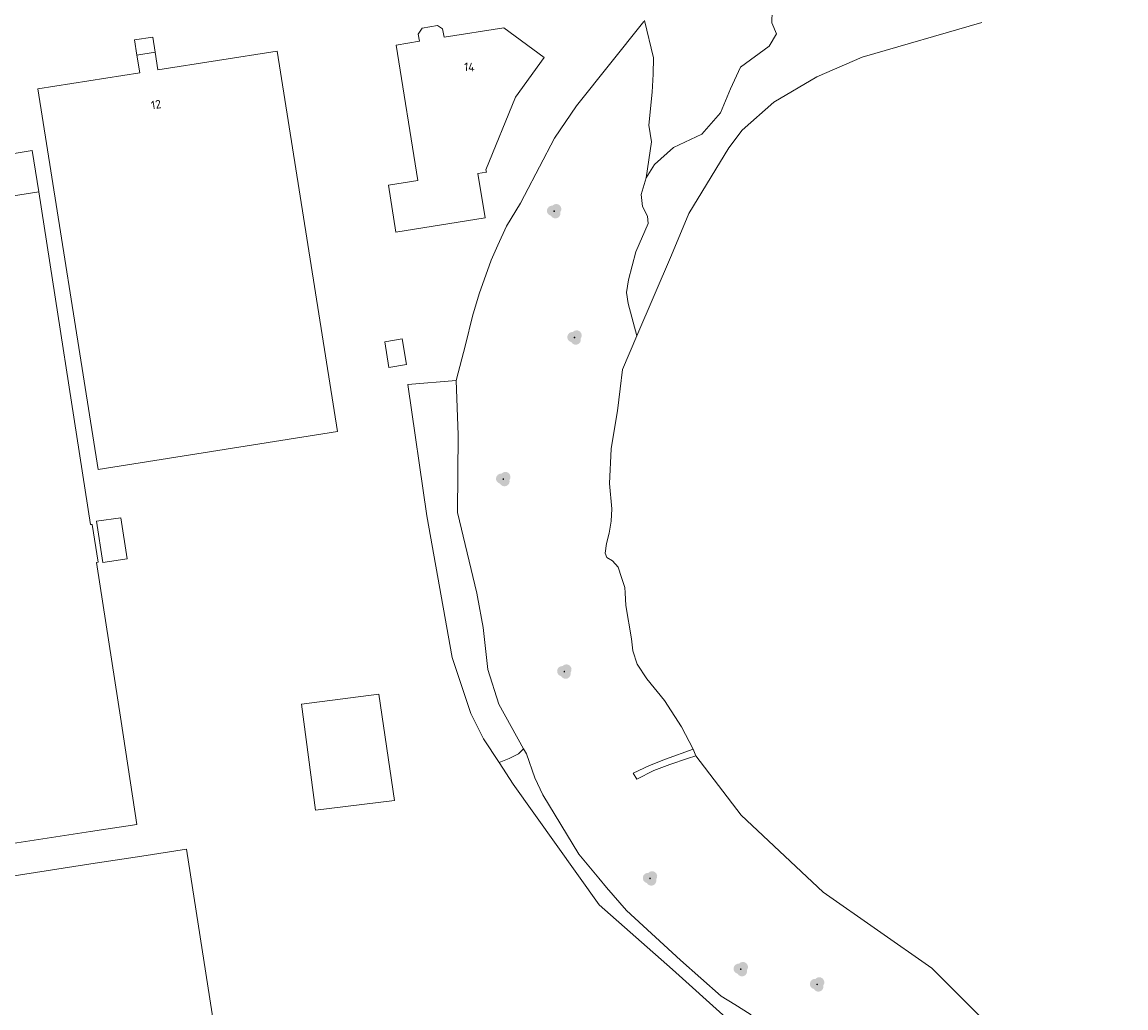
# Model space of a CAD drawing. Header units: metres. Extents: x 207155 to 208055, y 377332 to 379032.
# Tile 40 of 59: x 207772 to 207902, y 377966 to 378083. Entities that reach past the tile are written whole.
import ezdxf
from ezdxf.enums import TextEntityAlignment as Align

# ---------------------------------------------------------------- set-up
doc = ezdxf.new("R2010")
doc.units = ezdxf.units.M
for name, color, linetype, lineweight in [('GB', 1, 'Continuous', 25), ('GB07', 1, 'Continuous', 25), ('GB11', 1, 'Continuous', 25), ('GMV', 7, 'Continuous', 25), ('GP1', 7, 'Continuous', 25)]:
    doc.layers.add(name, color=color, linetype=linetype, lineweight=lineweight)
doc.layers.add('NAR', color=7, linetype='Continuous')
doc.layers.add('PVGO', color=62, linetype='Continuous')
doc.styles.add('ISO', font='isocpeur.ttf', dxfattribs={"height": 1})

# ---------------------------------------------------------------- blocks, each defined once
blk = doc.blocks.new('boom')
at = {"linetype": 'ByBlock', "lineweight": -2}
h = blk.add_hatch(color=0, dxfattribs=at)
h.dxf.hatch_style = 1
h.paths.add_polyline_path([(0.73, -0.11, 0.956633), (-0.2, 0.65, 0.937564), (-0.38, -0.54, 0.879525)])
h.paths.add_polyline_path([(-0.1, 0, -1), (0.1, 0, -1)], flags=16)
at = {"linetype": 'ByBlock', "lineweight": -2, "true_color": 0x4a641a}
h = blk.add_hatch(color=59, dxfattribs=at)
h.dxf.hatch_style = 1
h.paths.add_polyline_path([(0.1, 0, 1), (-0.1, 0, 1)])
at = {"color": 0, "linetype": 'ByBlock', "lineweight": -2}
blk.add_attdef('BOOM', (0.85, 0.35), '', height=0.5, dxfattribs=at)

msp = doc.modelspace()

# ---------------------------------------------------------------- linework, layer by layer
at = {"layer": 'GB', "linetype": 'Continuous', "lineweight": 13}
for points in [[(207819.458, 378081.794), (207821.26, 378082.097)], [(207821.26, 378082.097), (207821.847, 378081.69)], [(207818.965, 378081.095), (207819.458, 378081.794)], [(207819.132, 378080.239), (207818.965, 378081.095)], [(207821.847, 378081.69), (207822.035, 378080.706)], [(207822.035, 378080.706), (207829.072, 378081.81)], [(207829.072, 378081.81), (207833.828, 378078.31)], [(207816.379, 378079.796), (207819.132, 378080.239)], [(207818.928, 378063.811), (207816.379, 378079.796)], [(207785.803, 378078.605), (207787.948, 378078.938)], [(207786.143, 378076.509), (207785.803, 378078.605)], [(207787.948, 378078.938), (207788.271, 378076.855)], [(207788.271, 378076.855), (207802.333, 378079.085)], [(207802.333, 378079.085), (207809.477, 378034.23)], [(207833.828, 378078.31), (207830.43, 378073.665)], [(207774.13, 378074.627), (207786.143, 378076.509)], [(207781.226, 378029.734), (207774.13, 378074.627)], [(207830.43, 378073.665), (207826.953, 378065.079)], [(207827.005, 378064.786), (207826.018, 378064.628)], [(207826.018, 378064.628), (207826.852, 378059.404)], [(207826.953, 378065.079), (207827.005, 378064.786)], [(207815.462, 378063.257), (207818.928, 378063.811)], [(207816.345, 378057.727), (207815.462, 378063.257)], [(207752.282, 378059.039), (207774.232, 378062.481)], [(207774.232, 378062.481), (207780.341, 378023.233)], [(207826.852, 378059.404), (207816.345, 378057.727)], [(207809.477, 378034.23), (207781.226, 378029.734)], [(207781.036, 378018.764), (207783.957, 378000)], [(207783.957, 378000), (207785.819, 377987.86)], [(207780.894, 377983.282), (207760.503, 377980.136)]]:
    msp.add_lwpolyline(points, dxfattribs=at)
at = {"layer": 'GB07', "linetype": 'Continuous', "lineweight": 13}
msp.add_lwpolyline([(207781.262, 378018.799), (207780.545, 378023.265)], dxfattribs=at)
at = {"layer": 'GB11', "linetype": 'Continuous', "lineweight": 13}
for points in [[(207783.912, 378024.025), (207784.65, 378019.206), (207781.793, 378018.769), (207781.06, 378023.643), (207783.912, 378024.025)], [(207780.341, 378023.233), (207780.545, 378023.265)], [(207781.262, 378018.799), (207781.036, 378018.764)], [(207780.322, 377987.017), (207785.819, 377987.86)], [(207780.894, 377983.282), (207786.391, 377984.129)]]:
    msp.add_lwpolyline(points, dxfattribs=at)
at = {"layer": 'GMV', "linetype": 'Continuous', "lineweight": 13}
for points in [[(207845.832, 378064.141), (207846.811, 378065.696), (207849.074, 378067.706), (207852.416, 378069.279), (207854.597, 378071.79), (207855.794, 378074.634), (207856.98, 378077.181), (207860.354, 378079.649), (207861.203, 378081.112), (207860.652, 378082.426), (207860.702, 378083.819)], [(207837.649, 378072.63), (207845.558, 378082.572)], [(207844.753, 378045.512), (207848.842, 378055.001), (207850.893, 378059.928), (207855.598, 378067.677), (207857.183, 378069.756), (207860.895, 378073.061), (207865.95, 378076.057), (207871.293, 378078.366), (207885.401, 378082.44)], [(207845.832, 378064.141), (207846.492, 378068.385), (207846.155, 378070.327), (207846.548, 378074.224), (207846.675, 378076.354), (207846.693, 378078.283), (207845.657, 378082.696)], [(207835.023, 378068.812), (207837.649, 378072.63)], [(207831.492, 378062.063), (207835.023, 378068.812)], [(207844.753, 378045.512), (207843.729, 378049.327), (207843.509, 378050.615), (207843.756, 378052.094), (207844.618, 378055.401), (207846.096, 378058.742), (207846.018, 378059.616), (207845.413, 378060.771), (207845.264, 378062.17), (207845.832, 378064.141)], [(207831.021, 378061.163), (207831.492, 378062.063)], [(207829.399, 378058.427), (207831.021, 378061.163)], [(207828.379, 378056.185), (207829.399, 378058.427)], [(207827.58, 378054.428), (207828.379, 378056.185)], [(207826.168, 378050.466), (207827.58, 378054.428)], [(207825.362, 378047.802), (207826.168, 378050.466)], [(207824.53, 378044.428), (207825.362, 378047.802)], [(207824.53, 378044.428), (207823.458, 378040.244)], [(207851.394, 377996.73), (207850.03, 377999.383), (207848.005, 378002.476), (207845.91, 378005.051), (207844.773, 378006.759), (207844.257, 378008.34), (207844.099, 378009.752), (207843.458, 378013.681), (207843.366, 378015.175), (207843.326, 378015.821), (207842.951, 378016.981), (207842.526, 378018.194), (207841.875, 378018.946), (207841.212, 378019.335), (207841.023, 378019.862), (207841.168, 378021.003), (207841.472, 378022.242), (207841.731, 378023.639), (207841.783, 378025.096), (207841.525, 378028.074), (207841.724, 378032.182), (207841.963, 378033.635), (207842.456, 378036.635), (207842.771, 378039.234), (207843.047, 378041.51), (207844.753, 378045.512)], [(207823.458, 378040.244), (207817.753, 378039.742)], [(207819.987, 378024.261), (207817.753, 378039.742)], [(207823.458, 378040.244), (207823.672, 378033.838), (207823.599, 378024.662), (207825.882, 378015.134), (207825.962, 378014.703), (207826.625, 378011.111), (207827.184, 378006.141), (207828.491, 378002.058), (207831.394, 377996.791)], [(207822.99, 378007.548), (207819.987, 378024.261)], [(207825.179, 378000.945), (207822.99, 378007.548)], [(207826.662, 377997.968), (207825.179, 378000.945)], [(207828.498, 377995.164), (207826.662, 377997.968)], [(207831.394, 377996.791), (207830.815, 377996.184), (207829.703, 377995.641), (207828.498, 377995.164)], [(207831.394, 377996.791), (207831.729, 377996.183), (207832.722, 377993.363), (207833.661, 377991.359), (207837.918, 377984.368), (207840.256, 377981.536), (207841.153, 377980.45), (207843.539, 377977.716), (207849.876, 377971.879), (207854.682, 377967.613), (207856.295, 377966.625), (207858.097, 377965.506), (207870.827, 377953.709), (207878.93, 377946.877), (207880.399, 377945.395), (207880.415, 377945.372), (207881.555, 377943.756), (207885.729, 377933.958), (207888.685, 377927.077), (207890.884, 377921.958), (207894.443, 377911.746)], [(207851.688, 377995.969), (207850.711, 377995.629), (207848.65, 377994.952), (207846.747, 377994.216), (207844.728, 377993.216), (207844.324, 377993.927), (207846.233, 377994.824), (207848.136, 377995.56), (207851.394, 377996.73)], [(207851.394, 377996.73), (207851.688, 377995.969)], [(207828.498, 377995.164), (207830.168, 377992.613)], [(207902.404, 377937.956), (207899.859, 377943.536), (207895.657, 377952.749), (207893.433, 377956.11), (207889.945, 377960.357), (207889.29, 377961.154), (207886.023, 377964.448), (207879.535, 377970.931), (207866.73, 377979.879), (207857.054, 377988.975), (207851.688, 377995.969)], [(207840.292, 377978.39), (207830.168, 377992.613)], [(207780.322, 377987.017), (207759.87, 377983.881)], [(207791.639, 377984.939), (207786.391, 377984.129)], [(207791.639, 377984.939), (207796.676, 377952.665)], [(207848.949, 377970.771), (207840.292, 377978.39)], [(207880.958, 377941.899), (207848.949, 377970.771)]]:
    msp.add_lwpolyline(points, dxfattribs=at)
at = {"layer": 'GP1', "linetype": 'Continuous', "lineweight": 13}
for points in [[(207785.803, 378078.605), (207785.525, 378080.394), (207787.67, 378080.727), (207787.948, 378078.938)], [(207773.47, 378067.375), (207751.553, 378063.741)], [(207774.232, 378062.481), (207773.47, 378067.375)], [(207815.522, 378041.767), (207815.021, 378044.79), (207817.08, 378045.132), (207817.582, 378042.109), (207815.522, 378041.767)], [(207806.854, 377989.561), (207816.166, 377990.685), (207814.321, 378003.242), (207805.222, 378002.053), (207806.854, 377989.561)]]:
    msp.add_lwpolyline(points, dxfattribs=at)

# ---------------------------------------------------------------- block references
at = {"layer": 'PVGO', "linetype": 'Continuous', "lineweight": 13}
for p in [(207835, 378060.2), (207837.4, 378045.3), (207829, 378028.6), (207836.2, 378005.9), (207846.3, 377981.5), (207857, 377970.8), (207866, 377969)]:
    msp.add_blockref('boom', p, dxfattribs=at)

# ---------------------------------------------------------------- texts
at = {"layer": 'NAR', "linetype": 'Continuous', "lineweight": 13, "style": 'ISO'}
for s, rotation, p in [('14', 356.8, (207825.002, 378077.212)), ('12', 9, (207788.066, 378072.772))]:
    msp.add_text(s, height=1, rotation=rotation, dxfattribs=at).set_placement(p, align=Align.MIDDLE_CENTER)

doc.saveas('drawing.dxf')
